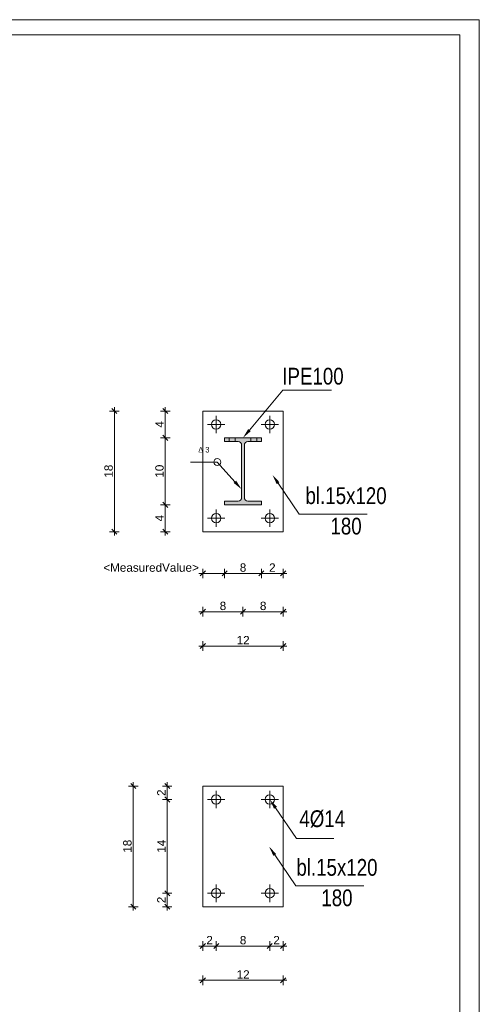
# Model space of a CAD drawing. Extents: x 5465377 to 5465550, y 5925276 to 5925338.
# Tile 127 of 182: x 5465439.36 to 5465440.73, y 5925320.52 to 5925323.46. Entities that reach past the tile are written whole.
import ezdxf

# ---------------------------------------------------------------- set-up
doc = ezdxf.new("R2010")
doc.units = 0
doc.header["$MEASUREMENT"] = 0
doc.linetypes.add('ACAD_ISO10W100', pattern=[18, 12, -3, 0, -3])
doc.linetypes.add('KROPK2-1', pattern=[3, 2, -0.35, 0.3, -0.35])
for name, color, linetype, lineweight in [('_cienka_Nr_pióra__141_Nr_Pióra__141', 7, 'Continuous', 0), ('_opisy_Nr_pióra__141_Nr_Pióra__141', 7, 'Continuous', 0), ('_opisy_Nr_pióra__1_Nr_Pióra__7', 7, 'Continuous', 35), ('_opisy_Nr_pióra__6_Nr_Pióra__5', 161, 'Continuous', 25), ('_przerywana_Nr_pióra__141_Nr_Pióra__141', 7, 'Continuous', 0), ('_stal_Nr_pióra__141_Nr_Pióra__141', 7, 'Continuous', 0), ('_stal_Nr_pióra__1_Nr_Pióra__7', 7, 'Continuous', 35), ('Wymiarowanie - Ogolne_Nr_Pióra__141', 7, 'Continuous', 0), ('zzz_elewacje_Nr_pióra__141_Nr_Pióra__141', 7, 'Continuous', 0)]:
    doc.layers.add(name, color=color, linetype=linetype, lineweight=lineweight)
doc.layers.add('Wymiarowanie - Ogolne', color=7, linetype='Continuous')
doc.styles.add('GENERATED_STYLE_1', font='arial.ttf')
doc.styles.add('GENERATED_STYLE_5', font='txt')
doc.dimstyles.new('GENERATED_STYLE__6', dxfattribs={"dimtxt": 0.025, "dimasz": 0.01444, "dimexe": 0.18, "dimexo": 0, "dimgap": 0.09, "dimtad": 1, "dimtih": 1, "dimtoh": 1, "dimdec": 0, "dimlfac": 100, "dimzin": 0, "dimdsep": 46, "dimtxsty": 'GENERATED_STYLE_5', "dimblk": 'ARROWHEAD_6', "dimblk1": 'ARROWHEAD_6', "dimblk2": 'ARROWHEAD_6', "dimcen": 0.09, "dimclrd": 256, "dimclre": 256, "dimclrt": 256, "dimazin": 0, "dimtfac": 1, "dimtdec": 4, "dimtmove": 0, "dimatfit": 3, "dimfxl": 0, "dimtolj": 1, "dimtzin": 0, "dimarcsym": 0})
doc.dimstyles.new('GENERATED_STYLE__7', dxfattribs={"dimtxt": 0.025, "dimasz": 0.01444, "dimexe": 0.18, "dimexo": 0, "dimgap": 0.09, "dimtad": 1, "dimdec": 0, "dimlfac": 100, "dimzin": 0, "dimdsep": 46, "dimtxsty": 'GENERATED_STYLE_5', "dimblk": 'ARROWHEAD_6', "dimblk1": 'ARROWHEAD_6', "dimblk2": 'ARROWHEAD_6', "dimcen": 0.09, "dimclrd": 256, "dimclre": 256, "dimclrt": 256, "dimazin": 0, "dimtfac": 1, "dimtdec": 4, "dimtmove": 0, "dimatfit": 3, "dimfxl": 0, "dimtolj": 1, "dimtzin": 0, "dimarcsym": 0})

# ---------------------------------------------------------------- blocks, each defined once
blk = doc.blocks.new('*D465', base_point=(5464021.3307, 5925651.4736))
at = {"layer": 'Wymiarowanie - Ogolne_Nr_Pióra__141', "linetype": 'Continuous'}
for p, q in [((5465439.9034, 5925320.6797), (5465439.9034, 5925320.7082)), ((5465439.9435, 5925320.6797), (5465439.9435, 5925320.7082)), ((5465439.892, 5925320.694), (5465439.9034, 5925320.694)), ((5465439.911, 5925320.7016), (5465439.8958, 5925320.6864)), ((5465439.9034, 5925320.694), (5465439.9435, 5925320.694)), ((5465439.9511, 5925320.7016), (5465439.9359, 5925320.6864))]:
    blk.add_line(p, q, dxfattribs=at)
at = {"layer": 'Wymiarowanie - Ogolne_Nr_Pióra__141', "insert": (5465439.914, 5925320.724), "char_height": 0.025, "attachment_point": 1, "style": 'GENERATED_STYLE_1'}
blk.add_mtext('{2}', dxfattribs=at)
blk = doc.blocks.new('ARROWHEAD_6')
at = {"linetype": 'Continuous'}
for p, q in [((0, 0), (-1, 0)), ((-0.5, -0.5), (0.5, 0.5))]:
    blk.add_line(p, q, dxfattribs=at)
blk = doc.blocks.new('*D466', base_point=(5464021.3307, 5925651.4736))
at = {"layer": 'Wymiarowanie - Ogolne_Nr_Pióra__141', "linetype": 'Continuous'}
for p, q in [((5465439.9435, 5925320.6797), (5465439.9435, 5925320.7082)), ((5465440.1034, 5925320.6797), (5465440.1034, 5925320.7082)), ((5465439.9511, 5925320.7016), (5465439.9359, 5925320.6864)), ((5465439.9435, 5925320.694), (5465440.1034, 5925320.694)), ((5465440.111, 5925320.7016), (5465440.0958, 5925320.6864))]:
    blk.add_line(p, q, dxfattribs=at)
at = {"layer": 'Wymiarowanie - Ogolne_Nr_Pióra__141', "insert": (5465440.014, 5925320.724), "char_height": 0.025, "attachment_point": 1, "style": 'GENERATED_STYLE_1'}
blk.add_mtext('{8}', dxfattribs=at)
blk = doc.blocks.new('*D467', base_point=(5464021.3307, 5925651.4736))
at = {"layer": 'Wymiarowanie - Ogolne_Nr_Pióra__141', "linetype": 'Continuous'}
for p, q in [((5465440.1034, 5925320.6797), (5465440.1034, 5925320.7082)), ((5465440.1434, 5925320.6797), (5465440.1434, 5925320.7082)), ((5465440.111, 5925320.7016), (5465440.0958, 5925320.6864)), ((5465440.1034, 5925320.694), (5465440.1434, 5925320.694)), ((5465440.1358, 5925320.6864), (5465440.151, 5925320.7016)), ((5465440.1434, 5925320.694), (5465440.1548, 5925320.694))]:
    blk.add_line(p, q, dxfattribs=at)
at = {"layer": 'Wymiarowanie - Ogolne_Nr_Pióra__141', "insert": (5465440.1139, 5925320.724), "char_height": 0.025, "attachment_point": 1, "style": 'GENERATED_STYLE_1'}
blk.add_mtext('{2}', dxfattribs=at)
blk = doc.blocks.new('*D468', base_point=(5464021.3307, 5925651.4736))
at = {"layer": 'Wymiarowanie - Ogolne_Nr_Pióra__141', "linetype": 'Continuous'}
for p, q in [((5465439.892, 5925320.5917), (5465439.9034, 5925320.5917)), ((5465439.911, 5925320.5993), (5465439.8958, 5925320.5841)), ((5465439.9034, 5925320.5775), (5465439.9034, 5925320.606)), ((5465439.9034, 5925320.5917), (5465440.1434, 5925320.5917)), ((5465440.1358, 5925320.5841), (5465440.151, 5925320.5993)), ((5465440.1434, 5925320.5775), (5465440.1434, 5925320.606)), ((5465440.1434, 5925320.5917), (5465440.1548, 5925320.5917))]:
    blk.add_line(p, q, dxfattribs=at)
at = {"layer": 'Wymiarowanie - Ogolne_Nr_Pióra__141', "insert": (5465440.0044, 5925320.6217), "char_height": 0.025, "attachment_point": 1, "style": 'GENERATED_STYLE_1'}
blk.add_mtext('{12}', dxfattribs=at)
blk = doc.blocks.new('*D469', base_point=(5464021.3307, 5925651.4736))
at = {"layer": 'Wymiarowanie - Ogolne_Nr_Pióra__141', "linetype": 'Continuous'}
for p, q in [((5465439.7896, 5925320.8589), (5465439.8048, 5925320.8437)), ((5465439.8114, 5925320.8513), (5465439.7829, 5925320.8513)), ((5465439.7972, 5925320.8113), (5465439.7972, 5925320.8513)), ((5465439.8114, 5925320.8113), (5465439.7829, 5925320.8113)), ((5465439.7896, 5925320.8189), (5465439.8048, 5925320.8037)), ((5465439.7972, 5925320.7999), (5465439.7972, 5925320.8113))]:
    blk.add_line(p, q, dxfattribs=at)
at = {"layer": 'Wymiarowanie - Ogolne_Nr_Pióra__141', "insert": (5465439.7672, 5925320.8218), "char_height": 0.025, "attachment_point": 1, "rotation": 90, "style": 'GENERATED_STYLE_1'}
blk.add_mtext('{2}', dxfattribs=at)
blk = doc.blocks.new('*D470', base_point=(5464021.3307, 5925651.4736))
at = {"layer": 'Wymiarowanie - Ogolne_Nr_Pióra__141', "linetype": 'Continuous'}
for p, q in [((5465439.8114, 5925321.1313), (5465439.7829, 5925321.1313)), ((5465439.7896, 5925321.1389), (5465439.8048, 5925321.1237)), ((5465439.7972, 5925320.8513), (5465439.7972, 5925321.1313)), ((5465439.7896, 5925320.8589), (5465439.8048, 5925320.8437)), ((5465439.8114, 5925320.8513), (5465439.7829, 5925320.8513))]:
    blk.add_line(p, q, dxfattribs=at)
at = {"layer": 'Wymiarowanie - Ogolne_Nr_Pióra__141', "insert": (5465439.7672, 5925320.9723), "char_height": 0.025, "attachment_point": 1, "rotation": 90, "style": 'GENERATED_STYLE_1'}
blk.add_mtext('{14}', dxfattribs=at)
blk = doc.blocks.new('*D471', base_point=(5464021.3307, 5925651.4736))
at = {"layer": 'Wymiarowanie - Ogolne_Nr_Pióra__141', "linetype": 'Continuous'}
for p, q in [((5465439.8048, 5925321.1637), (5465439.7896, 5925321.1789)), ((5465439.7972, 5925321.1713), (5465439.7972, 5925321.1827)), ((5465439.8114, 5925321.1713), (5465439.7829, 5925321.1713)), ((5465439.7972, 5925321.1313), (5465439.7972, 5925321.1713)), ((5465439.8114, 5925321.1313), (5465439.7829, 5925321.1313)), ((5465439.7896, 5925321.1389), (5465439.8048, 5925321.1237))]:
    blk.add_line(p, q, dxfattribs=at)
at = {"layer": 'Wymiarowanie - Ogolne_Nr_Pióra__141', "insert": (5465439.7672, 5925321.1418), "char_height": 0.025, "attachment_point": 1, "rotation": 90, "style": 'GENERATED_STYLE_1'}
blk.add_mtext('{2}', dxfattribs=at)
blk = doc.blocks.new('*D472', base_point=(5464021.3307, 5925651.4736))
at = {"layer": 'Wymiarowanie - Ogolne_Nr_Pióra__141', "linetype": 'Continuous'}
for p, q in [((5465439.7033, 5925321.1637), (5465439.6881, 5925321.1789)), ((5465439.6957, 5925321.1713), (5465439.6957, 5925321.1827)), ((5465439.71, 5925321.1713), (5465439.6815, 5925321.1713)), ((5465439.6957, 5925320.8113), (5465439.6957, 5925321.1713)), ((5465439.71, 5925320.8113), (5465439.6815, 5925320.8113)), ((5465439.6881, 5925320.8189), (5465439.7033, 5925320.8037)), ((5465439.6957, 5925320.7999), (5465439.6957, 5925320.8113))]:
    blk.add_line(p, q, dxfattribs=at)
at = {"layer": 'Wymiarowanie - Ogolne_Nr_Pióra__141', "insert": (5465439.6657, 5925320.9723), "char_height": 0.025, "attachment_point": 1, "rotation": 90, "style": 'GENERATED_STYLE_1'}
blk.add_mtext('{18}', dxfattribs=at)
blk = doc.blocks.new('*D473', base_point=(5464021.3307, 5925651.4736))
at = {"layer": 'Wymiarowanie - Ogolne_Nr_Pióra__141', "linetype": 'Continuous'}
for p, q in [((5465439.892, 5925321.589), (5465439.9034, 5925321.589)), ((5465439.911, 5925321.5966), (5465439.8958, 5925321.5814)), ((5465439.9034, 5925321.5747), (5465439.9034, 5925321.6032)), ((5465439.9034, 5925321.589), (5465440.1434, 5925321.589)), ((5465440.1358, 5925321.5814), (5465440.151, 5925321.5966)), ((5465440.1434, 5925321.5747), (5465440.1434, 5925321.6032)), ((5465440.1434, 5925321.589), (5465440.1548, 5925321.589))]:
    blk.add_line(p, q, dxfattribs=at)
at = {"layer": 'Wymiarowanie - Ogolne_Nr_Pióra__141', "insert": (5465440.0044, 5925321.619), "char_height": 0.025, "attachment_point": 1, "style": 'GENERATED_STYLE_1'}
blk.add_mtext('{12}', dxfattribs=at)
blk = doc.blocks.new('*D474', base_point=(5464021.3307, 5925651.4736))
at = {"layer": 'Wymiarowanie - Ogolne_Nr_Pióra__141', "linetype": 'Continuous'}
for p, q in [((5465439.6471, 5925322.2827), (5465439.6319, 5925322.2979)), ((5465439.6395, 5925322.2903), (5465439.6395, 5925322.3017)), ((5465439.6537, 5925322.2903), (5465439.6252, 5925322.2903)), ((5465439.6395, 5925321.9303), (5465439.6395, 5925322.2903)), ((5465439.6537, 5925321.9303), (5465439.6252, 5925321.9303)), ((5465439.6319, 5925321.9379), (5465439.6471, 5925321.9227)), ((5465439.6395, 5925321.9189), (5465439.6395, 5925321.9303))]:
    blk.add_line(p, q, dxfattribs=at)
at = {"layer": 'Wymiarowanie - Ogolne_Nr_Pióra__141', "insert": (5465439.6095, 5925322.0914), "char_height": 0.025, "attachment_point": 1, "rotation": 90, "style": 'GENERATED_STYLE_1'}
blk.add_mtext('{18}', dxfattribs=at)
blk = doc.blocks.new('*D475', base_point=(5464021.3307, 5925651.4736))
at = {"layer": 'Wymiarowanie - Ogolne_Nr_Pióra__141', "linetype": 'Continuous'}
for p, q in [((5465439.892, 5925321.8057), (5465439.9034, 5925321.8057)), ((5465439.911, 5925321.8133), (5465439.8958, 5925321.7981)), ((5465439.9034, 5925321.7914), (5465439.9034, 5925321.8199)), ((5465439.9034, 5925321.8057), (5465439.9684, 5925321.8057)), ((5465439.976, 5925321.8133), (5465439.9608, 5925321.7981)), ((5465439.9684, 5925321.7914), (5465439.9684, 5925321.8199))]:
    blk.add_line(p, q, dxfattribs=at)
at = {"layer": 'Wymiarowanie - Ogolne_Nr_Pióra__141', "insert": (5465439.6062, 5925321.8357), "char_height": 0.025, "attachment_point": 1, "style": 'GENERATED_STYLE_1'}
blk.add_mtext('{<MeasuredValue>}', dxfattribs=at)
blk = doc.blocks.new('*D476', base_point=(5464021.3307, 5925651.4736))
at = {"layer": 'Wymiarowanie - Ogolne_Nr_Pióra__141', "linetype": 'Continuous'}
for p, q in [((5465439.976, 5925321.8133), (5465439.9608, 5925321.7981)), ((5465439.9684, 5925321.7914), (5465439.9684, 5925321.8199)), ((5465439.9684, 5925321.8057), (5465440.0784, 5925321.8057)), ((5465440.086, 5925321.8133), (5465440.0708, 5925321.7981)), ((5465440.0784, 5925321.7914), (5465440.0784, 5925321.8199))]:
    blk.add_line(p, q, dxfattribs=at)
at = {"layer": 'Wymiarowanie - Ogolne_Nr_Pióra__141', "insert": (5465440.0139, 5925321.8357), "char_height": 0.025, "attachment_point": 1, "style": 'GENERATED_STYLE_1'}
blk.add_mtext('{8}', dxfattribs=at)
blk = doc.blocks.new('*D477', base_point=(5464021.3307, 5925651.4736))
at = {"layer": 'Wymiarowanie - Ogolne_Nr_Pióra__141', "linetype": 'Continuous'}
for p, q in [((5465440.086, 5925321.8133), (5465440.0708, 5925321.7981)), ((5465440.0784, 5925321.7914), (5465440.0784, 5925321.8199)), ((5465440.0784, 5925321.8057), (5465440.1434, 5925321.8057)), ((5465440.1358, 5925321.7981), (5465440.151, 5925321.8133)), ((5465440.1434, 5925321.7914), (5465440.1434, 5925321.8199)), ((5465440.1434, 5925321.8057), (5465440.1548, 5925321.8057))]:
    blk.add_line(p, q, dxfattribs=at)
at = {"layer": 'Wymiarowanie - Ogolne_Nr_Pióra__141', "insert": (5465440.1014, 5925321.8357), "char_height": 0.025, "attachment_point": 1, "style": 'GENERATED_STYLE_1'}
blk.add_mtext('{2}', dxfattribs=at)
blk = doc.blocks.new('*D478', base_point=(5464021.3307, 5925651.4736))
at = {"layer": 'Wymiarowanie - Ogolne_Nr_Pióra__141', "linetype": 'Continuous'}
for p, q in [((5465439.8057, 5925322.0103), (5465439.7772, 5925322.0103)), ((5465439.7839, 5925322.0179), (5465439.7991, 5925322.0027)), ((5465439.7915, 5925321.9303), (5465439.7915, 5925322.0103)), ((5465439.8057, 5925321.9303), (5465439.7772, 5925321.9303)), ((5465439.7839, 5925321.9379), (5465439.7991, 5925321.9227)), ((5465439.7915, 5925321.9189), (5465439.7915, 5925321.9303))]:
    blk.add_line(p, q, dxfattribs=at)
at = {"layer": 'Wymiarowanie - Ogolne_Nr_Pióra__141', "insert": (5465439.7615, 5925321.9609), "char_height": 0.025, "attachment_point": 1, "rotation": 90, "style": 'GENERATED_STYLE_1'}
blk.add_mtext('{4}', dxfattribs=at)
blk = doc.blocks.new('*D479', base_point=(5464021.3307, 5925651.4736))
at = {"layer": 'Wymiarowanie - Ogolne_Nr_Pióra__141', "linetype": 'Continuous'}
for p, q in [((5465439.8057, 5925322.2103), (5465439.7772, 5925322.2103)), ((5465439.7839, 5925322.2179), (5465439.7991, 5925322.2027)), ((5465439.7915, 5925322.0103), (5465439.7915, 5925322.2103)), ((5465439.8057, 5925322.0103), (5465439.7772, 5925322.0103)), ((5465439.7839, 5925322.0179), (5465439.7991, 5925322.0027))]:
    blk.add_line(p, q, dxfattribs=at)
at = {"layer": 'Wymiarowanie - Ogolne_Nr_Pióra__141', "insert": (5465439.7615, 5925322.0914), "char_height": 0.025, "attachment_point": 1, "rotation": 90, "style": 'GENERATED_STYLE_1'}
blk.add_mtext('{10}', dxfattribs=at)
blk = doc.blocks.new('*D480', base_point=(5464021.3307, 5925651.4736))
at = {"layer": 'Wymiarowanie - Ogolne_Nr_Pióra__141', "linetype": 'Continuous'}
for p, q in [((5465439.7991, 5925322.2827), (5465439.7839, 5925322.2979)), ((5465439.7915, 5925322.2903), (5465439.7915, 5925322.3017)), ((5465439.8057, 5925322.2903), (5465439.7772, 5925322.2903)), ((5465439.7915, 5925322.2103), (5465439.7915, 5925322.2903)), ((5465439.8057, 5925322.2103), (5465439.7772, 5925322.2103)), ((5465439.7839, 5925322.2179), (5465439.7991, 5925322.2027))]:
    blk.add_line(p, q, dxfattribs=at)
at = {"layer": 'Wymiarowanie - Ogolne_Nr_Pióra__141', "insert": (5465439.7615, 5925322.2409), "char_height": 0.025, "attachment_point": 1, "rotation": 90, "style": 'GENERATED_STYLE_1'}
blk.add_mtext('{4}', dxfattribs=at)
blk = doc.blocks.new('*D481', base_point=(5464021.3307, 5925651.4736))
at = {"layer": 'Wymiarowanie - Ogolne_Nr_Pióra__141', "linetype": 'Continuous'}
for p, q in [((5465439.9034, 5925321.6772), (5465439.9034, 5925321.7057)), ((5465440.0234, 5925321.6772), (5465440.0234, 5925321.7057)), ((5465439.892, 5925321.6914), (5465439.9034, 5925321.6914)), ((5465439.911, 5925321.699), (5465439.8958, 5925321.6838)), ((5465439.9034, 5925321.6914), (5465440.0234, 5925321.6914)), ((5465440.031, 5925321.699), (5465440.0158, 5925321.6838))]:
    blk.add_line(p, q, dxfattribs=at)
at = {"layer": 'Wymiarowanie - Ogolne_Nr_Pióra__141', "insert": (5465439.9539, 5925321.7214), "char_height": 0.025, "attachment_point": 1, "style": 'GENERATED_STYLE_1'}
blk.add_mtext('{8}', dxfattribs=at)
blk = doc.blocks.new('*D482', base_point=(5464021.3307, 5925651.4736))
at = {"layer": 'Wymiarowanie - Ogolne_Nr_Pióra__141', "linetype": 'Continuous'}
for p, q in [((5465440.0234, 5925321.6772), (5465440.0234, 5925321.7057)), ((5465440.1434, 5925321.6772), (5465440.1434, 5925321.7057)), ((5465440.031, 5925321.699), (5465440.0158, 5925321.6838)), ((5465440.0234, 5925321.6914), (5465440.1434, 5925321.6914)), ((5465440.1358, 5925321.6838), (5465440.151, 5925321.699)), ((5465440.1434, 5925321.6914), (5465440.1548, 5925321.6914))]:
    blk.add_line(p, q, dxfattribs=at)
at = {"layer": 'Wymiarowanie - Ogolne_Nr_Pióra__141', "insert": (5465440.0739, 5925321.7214), "char_height": 0.025, "attachment_point": 1, "style": 'GENERATED_STYLE_1'}
blk.add_mtext('{8}', dxfattribs=at)

msp = doc.modelspace()

# ---------------------------------------------------------------- hatches: boundary and pattern name
at = {"layer": '_opisy_Nr_pióra__6_Nr_Pióra__5', "linetype": 'Continuous'}
for points in [[(5465440.0465, 5925322.2301), (5465440.0389, 5925322.2365), (5465440.0234, 5925322.2103)], [(5465440.1242, 5925322.0721), (5465440.1325, 5925322.0778), (5465440.1114, 5925322.0997)], [(5465440.003, 5925322.0824), (5465439.9956, 5925322.0757), (5465440.0193, 5925322.0567)], [(5465440.003, 5925322.0824), (5465439.9956, 5925322.0757), (5465440.0193, 5925322.0567)], [(5465440.003, 5925322.0824), (5465439.9956, 5925322.0757), (5465440.0193, 5925322.0567)], [(5465440.003, 5925322.0824), (5465439.9956, 5925322.0757), (5465440.0193, 5925322.0567)], [(5465440.003, 5925322.0824), (5465439.9956, 5925322.0757), (5465440.0193, 5925322.0567)], [(5465440.1162, 5925321.1037), (5465440.1245, 5925321.1093), (5465440.1034, 5925321.1313)], [(5465440.1142, 5925320.9631), (5465440.1225, 5925320.9687), (5465440.1014, 5925320.9906)]]:
    msp.add_hatch(color=256, dxfattribs=at).paths.add_polyline_path(points, flags=0)
at = {"layer": '_stal_Nr_pióra__1_Nr_Pióra__7', "linetype": 'Continuous'}
msp.add_hatch(color=256, dxfattribs=at).paths.add_polyline_path([(5465440.0093, 5925322.0217), (5465439.9684, 5925322.0217), (5465439.9684, 5925322.0103), (5465440.0784, 5925322.0103), (5465440.0784, 5925322.0217), (5465440.0375, 5925322.0217, -0.414214), (5465440.0275, 5925322.0317), (5465440.0275, 5925322.1889, -0.414214), (5465440.0375, 5925322.1989), (5465440.0784, 5925322.1989), (5465440.0784, 5925322.2103), (5465439.9684, 5925322.2103), (5465439.9684, 5925322.1989), (5465440.0093, 5925322.1989, -0.414214), (5465440.0193, 5925322.1889), (5465440.0193, 5925322.0317, -0.414214)], flags=0)

# ---------------------------------------------------------------- linework, layer by layer
at = {"layer": '_cienka_Nr_pióra__141_Nr_Pióra__141', "linetype": 'KROPK2-1', "flags": 128}
for points in [[(5465439.9824, 5925322.1989), (5465440.0004, 5925322.1989), (5465440.0004, 5925322.2103), (5465439.9824, 5925322.2103)], [(5465440.0644, 5925322.1989), (5465440.0464, 5925322.1989), (5465440.0464, 5925322.2103), (5465440.0644, 5925322.2103)]]:
    msp.add_lwpolyline(points, close=True, dxfattribs=at)
at = {"layer": '_opisy_Nr_pióra__141_Nr_Pióra__141', "linetype": 'Continuous'}
for p, q in [((5465440.0427, 5925322.2333), (5465440.1427, 5925322.3521)), ((5465440.1427, 5925322.3521), (5465440.1577, 5925322.3521)), ((5465440.1577, 5925322.3521), (5465440.2876, 5925322.3521)), ((5465439.9361, 5925322.1381), (5465439.8665, 5925322.1381)), ((5465439.9465, 5925322.1381), (5465439.9361, 5925322.1381)), ((5465439.9993, 5925322.079), (5465439.9465, 5925322.1381)), ((5465439.9993, 5925322.079), (5465439.9465, 5925322.1381)), ((5465439.9993, 5925322.079), (5465439.9465, 5925322.1381)), ((5465439.9993, 5925322.079), (5465439.9465, 5925322.1381)), ((5465439.9993, 5925322.079), (5465439.9465, 5925322.1381)), ((5465440.1283, 5925322.075), (5465440.1913, 5925321.9829)), ((5465440.1913, 5925321.9829), (5465440.2063, 5925321.9829)), ((5465440.2063, 5925321.9829), (5465440.3941, 5925321.9829)), ((5465440.1203, 5925321.1065), (5465440.1833, 5925321.0145)), ((5465440.1833, 5925321.0145), (5465440.1983, 5925321.0145)), ((5465440.1983, 5925321.0145), (5465440.2943, 5925321.0145)), ((5465440.1183, 5925320.9659), (5465440.1813, 5925320.8739)), ((5465440.1813, 5925320.8739), (5465440.1963, 5925320.8739)), ((5465440.1963, 5925320.8739), (5465440.3841, 5925320.8739))]:
    msp.add_line(p, q, dxfattribs=at)
msp.add_circle((5465439.9465, 5925322.1381), 0.0104, dxfattribs=at)
at = {"layer": '_przerywana_Nr_pióra__141_Nr_Pióra__141', "linetype": 'ACAD_ISO10W100'}
for p, q in [((5465439.9434, 5925322.2244), (5465439.9434, 5925322.2763)), ((5465440.1034, 5925322.2244), (5465440.1034, 5925322.2763)), ((5465439.9174, 5925322.2503), (5465439.9694, 5925322.2503)), ((5465440.0774, 5925322.2503), (5465440.1294, 5925322.2503)), ((5465439.9694, 5925321.9703), (5465439.9174, 5925321.9703)), ((5465439.9175, 5925321.9703), (5465439.9695, 5925321.9703)), ((5465439.9434, 5925321.9963), (5465439.9434, 5925321.9444)), ((5465440.0774, 5925321.9703), (5465440.1294, 5925321.9703)), ((5465440.0775, 5925321.9703), (5465440.1295, 5925321.9703)), ((5465440.1034, 5925321.9963), (5465440.1034, 5925321.9444)), ((5465439.9434, 5925321.1053), (5465439.9434, 5925321.1573)), ((5465440.1034, 5925321.1053), (5465440.1034, 5925321.1573)), ((5465439.9174, 5925321.1313), (5465439.9694, 5925321.1313)), ((5465440.0774, 5925321.1313), (5465440.1294, 5925321.1313)), ((5465439.9434, 5925320.8773), (5465439.9434, 5925320.8253)), ((5465440.1034, 5925320.8773), (5465440.1034, 5925320.8253)), ((5465439.9175, 5925320.8513), (5465439.9695, 5925320.8513)), ((5465440.0775, 5925320.8513), (5465440.1295, 5925320.8513))]:
    msp.add_line(p, q, dxfattribs=at)
at = {"layer": '_stal_Nr_pióra__141_Nr_Pióra__141', "linetype": 'Continuous', "flags": 128}
for points in [[(5465439.9034, 5925321.9303), (5465439.9034, 5925322.2903), (5465440.1434, 5925322.2903), (5465440.1434, 5925321.9303)], [(5465439.9034, 5925320.8113), (5465439.9034, 5925321.1713), (5465440.1434, 5925321.1713), (5465440.1434, 5925320.8113)]]:
    msp.add_lwpolyline(points, close=True, dxfattribs=at)
msp.add_lwpolyline([(5465440.0093, 5925322.0217, 0.414214), (5465440.0193, 5925322.0317), (5465440.0193, 5925322.1889, 0.414214), (5465440.0093, 5925322.1989), (5465439.9684, 5925322.1989), (5465439.9684, 5925322.2103), (5465440.0784, 5925322.2103), (5465440.0784, 5925322.1989), (5465440.0375, 5925322.1989, 0.414214), (5465440.0275, 5925322.1889), (5465440.0275, 5925322.0317, 0.414214), (5465440.0375, 5925322.0217), (5465440.0784, 5925322.0217), (5465440.0784, 5925322.0103), (5465439.9684, 5925322.0103), (5465439.9684, 5925322.0217)], format="xyb", close=True, dxfattribs=at)
at = {"layer": '_stal_Nr_pióra__141_Nr_Pióra__141', "linetype": 'Continuous'}
for centre in [(5465439.9432, 5925322.2503), (5465440.1034, 5925322.2503), (5465439.9434, 5925321.9703), (5465440.1034, 5925321.9703), (5465439.9432, 5925321.1313), (5465440.1034, 5925321.1313), (5465439.9434, 5925320.8513), (5465440.1034, 5925320.8513)]:
    msp.add_circle(centre, 0.014, dxfattribs=at)
at = {"layer": 'zzz_elewacje_Nr_pióra__141_Nr_Pióra__141', "linetype": 'Continuous', "flags": 128}
for points in [[(5465432.6092, 5925323.4578), (5465440.7291, 5925323.4578), (5465440.7291, 5925317.7244), (5465432.6092, 5925317.7244)], [(5465432.9503, 5925323.4122), (5465440.6705, 5925323.4122), (5465440.6705, 5925317.782), (5465432.9503, 5925317.782)]]:
    msp.add_lwpolyline(points, close=True, dxfattribs=at)

# ---------------------------------------------------------------- texts
at = {"layer": '_opisy_Nr_pióra__1_Nr_Pióra__7', "linetype": 'Continuous', "attachment_point": 2, "style": 'GENERATED_STYLE_1'}
for s, insert, char_height in [('{\\W0.800000x;IPE100}', (5465440.2324, 5925322.4192), 0.05), ('{\\W0.800000x;Δ 3}', (5465439.9065, 5925322.1831), 0.0165), ('{\\W0.800000x;4Ø14}', (5465440.2601, 5925321.099), 0.05)]:
    msp.add_mtext(s, dxfattribs=dict(at, insert=insert, char_height=char_height))
at = {"layer": '_opisy_Nr_pióra__1_Nr_Pióra__7', "linetype": 'Continuous', "char_height": 0.05, "attachment_point": 2, "line_spacing_factor": 1.089116, "style": 'GENERATED_STYLE_1'}
for insert in [(5465440.3312, 5925322.0627), (5465440.304, 5925320.9537)]:
    msp.add_mtext('{\\W0.800000x;bl.15x120\\P180}', dxfattribs=dict(at, insert=insert))

# ---------------------------------------------------------------- dimensions: what is measured, and where the dimension line sits
at = {"layer": 'Wymiarowanie - Ogolne', "linetype": 'Continuous'}
for base, p1, p2, text, picture, middle in [((5465439.6395, 5925321.9303), (5465439.9754, 5925321.9303), (5465439.9754, 5925322.2903), '\\A1;18', '*D474', (5465439.622, 5925322.1103)), ((5465439.7915, 5925321.9303), (5465440.0004, 5925322.2103), (5465439.9034, 5925322.2903), '\\A1;4', '*D480', (5465439.774, 5925322.2503)), ((5465439.7915, 5925321.9303), (5465440.0234, 5925322.0103), (5465440.0004, 5925322.2103), '\\A1;10', '*D479', (5465439.774, 5925322.1103)), ((5465439.7915, 5925321.9303), (5465439.9754, 5925321.9303), (5465440.0234, 5925322.0103), '\\A1;4', '*D478', (5465439.774, 5925321.9703)), ((5465439.6957, 5925320.8113), (5465439.9034, 5925320.8113), (5465439.9594, 5925321.1713), '\\A1;18', '*D472', (5465439.6782, 5925320.9913)), ((5465439.7972, 5925320.8113), (5465439.9434, 5925321.1313), (5465439.9594, 5925321.1713), '\\A1;2', '*D471', (5465439.7797, 5925321.1513)), ((5465439.7972, 5925320.8113), (5465439.9435, 5925320.8513), (5465439.9434, 5925321.1313), '\\A1;14', '*D470', (5465439.7797, 5925320.9913)), ((5465439.7972, 5925320.8113), (5465439.9034, 5925320.8113), (5465439.9435, 5925320.8513), '\\A1;2', '*D469', (5465439.7797, 5925320.8313))]:
    dim = msp.add_linear_dim(base=base, p1=p1, p2=p2, angle=90, text=text, dimstyle='GENERATED_STYLE__7', dxfattribs=at)
    dim.commit()
    dim.dimension.update_dxf_attribs({"geometry": picture, "text_midpoint": middle})
for base, p1, p2, text, picture, middle in [((5465439.9034, 5925321.8057), (5465439.9034, 5925321.9303), (5465439.9684, 5925322.0003), '\\A1;<MeasuredValue>', '*D475', (5465439.7447, 5925321.8232)), ((5465439.9034, 5925321.6914), (5465439.9034, 5925321.9303), (5465440.0234, 5925322.0103), '\\A1;8', '*D481', (5465439.9634, 5925321.7089)), ((5465439.9034, 5925321.6914), (5465440.0234, 5925322.0103), (5465440.1434, 5925321.9303), '\\A1;8', '*D482', (5465440.0834, 5925321.7089)), ((5465439.9034, 5925321.8057), (5465439.9684, 5925322.0003), (5465440.0784, 5925322.0003), '\\A1;8', '*D476', (5465440.0234, 5925321.8232)), ((5465439.9034, 5925321.8057), (5465440.0784, 5925322.0003), (5465440.1434, 5925321.9303), '\\A1;2', '*D477', (5465440.1109, 5925321.8232)), ((5465439.9034, 5925321.589), (5465439.9034, 5925321.9303), (5465440.1434, 5925321.9303), '\\A1;12', '*D473', (5465440.0234, 5925321.6065)), ((5465439.9034, 5925320.694), (5465440.1034, 5925320.8513), (5465440.1434, 5925320.8574), '\\A1;2', '*D467', (5465440.1234, 5925320.7115)), ((5465439.9034, 5925320.694), (5465439.9034, 5925320.8113), (5465439.9435, 5925320.8513), '\\A1;2', '*D465', (5465439.9235, 5925320.7115)), ((5465439.9034, 5925320.694), (5465439.9435, 5925320.8513), (5465440.1034, 5925320.8513), '\\A1;8', '*D466', (5465440.0235, 5925320.7115)), ((5465439.9034, 5925320.5917), (5465439.9034, 5925320.8113), (5465440.1434, 5925320.8113), '\\A1;12', '*D468', (5465440.0234, 5925320.6092))]:
    dim = msp.add_linear_dim(base=base, p1=p1, p2=p2, text=text, dimstyle='GENERATED_STYLE__6', dxfattribs=at)
    dim.commit()
    dim.dimension.update_dxf_attribs({"geometry": picture, "text_midpoint": middle})

doc.saveas('drawing.dxf')
